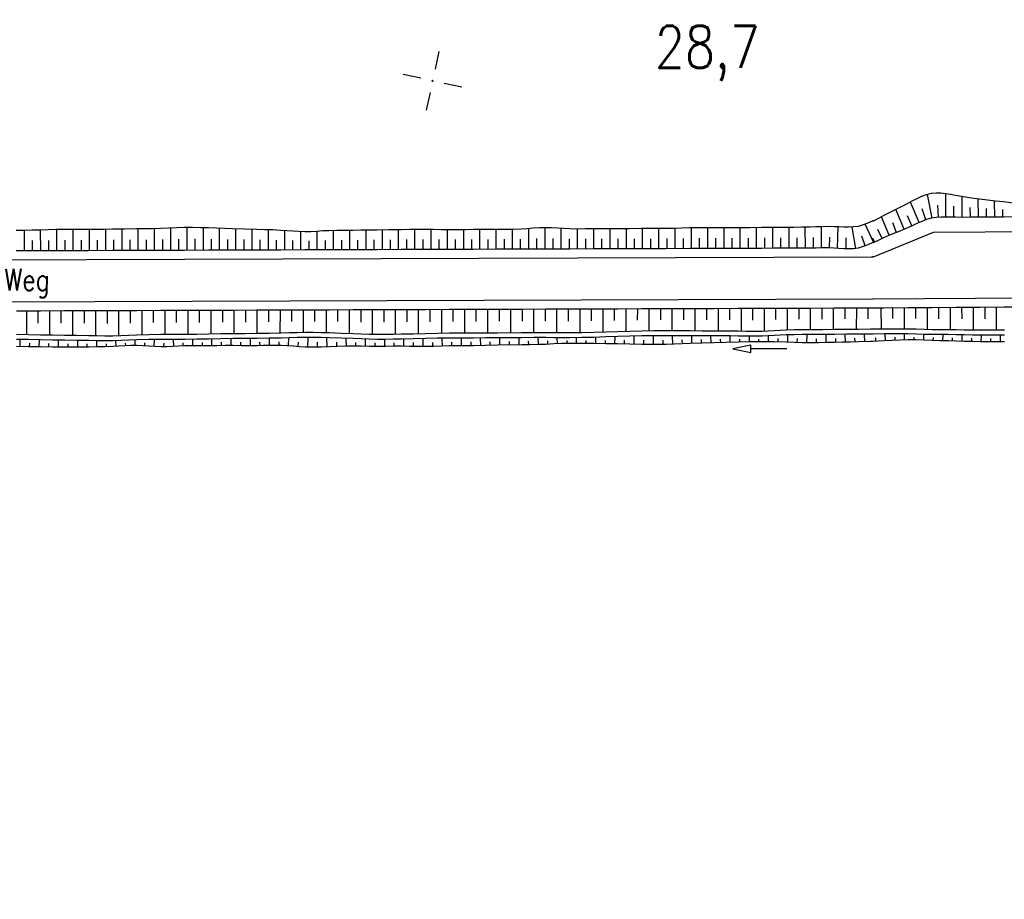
# Model space of a CAD drawing. Extents: x -134 to 1642, y -665 to 1050.
# Tile 25 of 88: x 614 to 695, y 66 to 139. Entities that reach past the tile are written whole.
import ezdxf

# ---------------------------------------------------------------- set-up
doc = ezdxf.new("R2010")
doc.units = 0
doc.header["$LTSCALE"] = 2
doc.header["$MEASUREMENT"] = 0
doc.linetypes.add('AUSGEZOGEN', pattern=[0])
doc.layers.get('0').update_dxf_attribs({"color": 8, "linetype": 'AUSGEZOGEN'})
for name, color, linetype in [('Bahnachse', 7, 'CONTINUOUS'), ('NETZ', 250, 'AUSGEZOGEN'), ('Rinne', 200, 'CONTINUOUS'), ('SCHRIFT', 8, 'AUSGEZOGEN'), ('Wegböschungen', 15, 'CONTINUOUS'), ('Wege', 15, 'CONTINUOUS')]:
    doc.layers.add(name, color=color, linetype=linetype)
doc.styles.add('ROMANS', font='romans.shx', dxfattribs={"width": 0.8})

# ---------------------------------------------------------------- blocks, each defined once
blk = doc.blocks.new('IKR')
at = {"color": 0}
for p, q in [((0, 1), (0, 2.5)), ((-2.5, 0), (-1, 0)), ((1, 0), (2.5, 0)), ((0, -2.5), (0, -1))]:
    blk.add_line(p, q, dxfattribs=at)
blk.add_circle((0, 0), 0.05, dxfattribs=at)
blk.add_point((0, 0), dxfattribs=at)

msp = doc.modelspace()

# ---------------------------------------------------------------- hatches: boundary and pattern name
at = {"layer": 'Rinne'}
h = msp.add_hatch(dxfattribs=at)
h.set_pattern_fill('ANSI31', color=256, scale=20, style=0)
edge = h.paths.add_edge_path()
edge.add_arc((275.368, -21751.935), 21947.712, 89.378358, 89.4555825, ccw=False)
edge.add_arc((441.164, -6471.327), 6666.204, 89.2382346, 89.378358, ccw=False)
edge.add_arc((-14330.566, -1117453.652), 1117746.729, 89.236362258, 89.238234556, ccw=False)
edge.add_arc((523.427, -3023.766), 3217.854, 89.201464, 89.236359, ccw=False)
edge.add_arc((555.116, -750.211), 944.078, 86.947295, 89.201464, ccw=False)
edge.add_arc((625.86, 576.328), 384.346, 266.94729, 270.48051)
edge.add_arc((580.862, 5941.795), 5750.002, 270.4805116, 270.6623839)
edge.add_arc((762.642, -9781.389), 9974.234, 90.5242944, 90.662384, ccw=False)
edge.add_arc((2442.173, -193318.226), 193518.754, 90.51436533, 90.52429443, ccw=False)
edge.add_arc((253.376, 50487.94), 50297.236, 270.5143659, 270.5338415)
edge.add_arc((717.25, 703), 510.135, 270.53384, 270.62712)
edge.add_arc((-30540.738, 2856402.629), 2856380.831, 270.627124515, 270.628371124)
edge.add_arc((769.636, 1592.381), 1398.889, 270.628371, 270.993107)
edge.add_arc((599.067, 11432.088), 11240.074, 270.9931067, 271.1217788)
edge.add_arc((275.388, -21749.981), 21944.958, 89.378358, 89.4555885, ccw=False)
edge.add_arc((441.152, -6472.293), 6666.37, 89.2382342, 89.378358, ccw=False)
edge.add_arc((-14329.56, -1117377.592), 1117669.861, 89.236362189, 89.238234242, ccw=False)
edge.add_arc((523.399, -3025.408), 3218.696, 89.201476, 89.236361, ccw=False)
edge.add_arc((555.097, -751.146), 944.214, 86.947292, 89.201476, ccw=False)
edge.add_arc((625.852, 575.592), 384.41, 266.94729, 270.48049)
edge.add_arc((580.849, 5941.868), 5750.874, 270.4804911, 270.6623925)
edge.add_arc((762.68, -9785.498), 9977.542, 90.5242933, 90.6623925, ccw=False)
edge.add_arc((2442.714, -193377.718), 193577.449, 90.51436665, 90.5242933, ccw=False)
edge.add_arc((253.389, 50486.674), 50296.77, 270.514367, 270.533841)
edge.add_arc((717.258, 702.216), 510.151, 270.53384, 270.62712)
edge.add_arc((-30543.476, 2856652.631), 2856631.648, 270.627124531, 270.628371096)
edge.add_arc((769.646, 1591.701), 1399.009, 270.628371, 270.993107)
edge.add_arc((599.068, 11431.925), 11240.712, 270.9931067, 271.1217807)
h = msp.add_hatch(dxfattribs=at)
h.set_pattern_fill('ANSI31', color=256, scale=20, style=0)
edge = h.paths.add_edge_path()
edge.add_arc((639.264, -229.862), 468.994, 97.56045, 98.5249, ccw=False)
edge.add_arc((578.784, 225.815), 9.321, 90.71516, 97.56045, ccw=False)
edge.add_arc((667.449, -6877.287), 7112.976, 90.4538576, 90.7151605, ccw=False)
edge.add_arc((644.044, -3922.606), 4158.203, 90.112101, 90.453858, ccw=False)
edge.add_arc((2970.466, -1192978.703), 1193216.576, 90.108965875, 90.112100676, ccw=False)
edge.add_arc((709.221, -3986.094), 4221.816, 90.056265, 90.108966, ccw=False)
edge.add_line((705.075, 235.72), (793.275, 235.805))
edge.add_arc((682.615, 115104.427), 114868.675, 270.05519655, 270.08324691)
edge.add_arc((860.113, -7060.435), 7296.316, 89.9719489, 90.083247, ccw=False)
edge.add_arc((863.682, 229.302), 6.577, 80.49913, 89.97195, ccw=False)
edge.add_arc((850.919, 153.041), 83.9, 77.8496, 80.49913, ccw=False)
edge.add_arc((867.522, 230.16), 5.014, 71.90569, 77.8496, ccw=False)
edge.add_arc((858.933, 203.871), 32.67, 69.57811, 71.90569, ccw=False)
edge.add_arc((639.264, -229.557), 469.492, 97.56045, 98.52874, ccw=False)
edge.add_arc((578.729, 226.534), 9.402, 90.71401, 97.56045, ccw=False)
edge.add_arc((667.895, -6928.254), 7164.745, 90.4538576, 90.714007, ccw=False)
edge.add_arc((644.026, -3915.105), 4151.502, 90.112098, 90.453858, ccw=False)
edge.add_arc((2972.638, -1194119.305), 1194357.98, 90.10896588, 90.112097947, ccw=False)
edge.add_arc((709.216, -3982.003), 4218.525, 90.056265, 90.108966, ccw=False)
edge.add_line((705.074, 236.52), (793.274, 236.605))
edge.add_arc((681.707, 116046.703), 115810.152, 270.05519674, 270.08297763)
edge.add_arc((860.34, -7298.993), 7535.674, 89.97407, 90.0829777, ccw=False)
edge.add_arc((863.748, 229.962), 6.718, 80.49913, 89.97407, ccw=False)
edge.add_arc((850.571, 151.231), 86.544, 77.86199, 80.49913, ccw=False)
edge.add_arc((867.68, 230.779), 5.177, 71.90569, 77.86199, ccw=False)
edge.add_arc((858.871, 203.818), 33.541, 69.5666, 71.90569, ccw=False)

# ---------------------------------------------------------------- linework, layer by layer
at = {"layer": 'Wegböschungen', "linetype": 'Continuous'}
for p, q in [((690.548, 122.504), (690.537, 124.434)), ((688.316, 122.051), (687.596, 123.756)), ((689.393, 122.422), (689.006, 124.388)), ((691.89, 122.476), (691.896, 124.2)), ((693.257, 122.494), (693.235, 124.001)), ((694.605, 122.506), (694.595, 123.839)), ((687.088, 121.489), (686.391, 123.133)), ((688.866, 122.274), (688.566, 123.189)), ((689.944, 122.492), (689.865, 123.493)), ((691.206, 122.486), (691.218, 123.401)), ((692.579, 122.482), (692.569, 123.289)), ((693.931, 122.502), (693.923, 123.21)), ((695.281, 122.509), (695.277, 123.137)), ((685.827, 120.993), (685.184, 122.514)), ((686.444, 121.235), (686.121, 122.035)), ((687.721, 121.771), (687.351, 122.601)), ((613.932, 119.691), (613.932, 121.395)), ((615.285, 119.695), (615.284, 121.42)), ((616.638, 119.7), (616.637, 121.461)), ((617.991, 119.705), (617.99, 121.471)), ((619.343, 119.709), (619.342, 121.46)), ((620.696, 119.714), (620.695, 121.478)), ((622.049, 119.719), (622.048, 121.504)), ((623.401, 119.724), (623.4, 121.521)), ((624.754, 119.728), (624.753, 121.536)), ((626.107, 119.733), (626.106, 121.588)), ((627.46, 119.738), (627.458, 121.633)), ((628.812, 119.742), (628.811, 121.616)), ((630.165, 119.747), (630.164, 121.574)), ((631.518, 119.752), (631.517, 121.53)), ((632.87, 119.756), (632.869, 121.487)), ((634.223, 119.761), (634.222, 121.446)), ((635.576, 119.766), (635.575, 121.373)), ((636.928, 119.77), (636.928, 121.285)), ((638.281, 119.775), (638.28, 121.317)), ((639.634, 119.78), (639.633, 121.388)), ((640.987, 119.784), (640.986, 121.4)), ((642.339, 119.789), (642.338, 121.412)), ((643.692, 119.794), (643.691, 121.433)), ((645.045, 119.799), (645.044, 121.45)), ((646.397, 119.803), (646.397, 121.468)), ((647.75, 119.808), (647.749, 121.467)), ((649.103, 119.813), (649.102, 121.45)), ((650.456, 119.817), (650.455, 121.456)), ((651.808, 119.822), (651.807, 121.474)), ((653.161, 119.827), (653.16, 121.484)), ((654.514, 119.831), (654.513, 121.481)), ((655.866, 119.836), (655.865, 121.541)), ((657.219, 119.841), (657.218, 121.614)), ((658.572, 119.846), (658.571, 121.556)), ((659.924, 119.85), (659.924, 121.507)), ((661.277, 119.855), (661.276, 121.527)), ((662.63, 119.86), (662.629, 121.534)), ((663.983, 119.864), (663.982, 121.538)), ((665.335, 119.869), (665.334, 121.543)), ((666.688, 119.874), (666.687, 121.542)), ((668.041, 119.878), (668.04, 121.571)), ((669.393, 119.883), (669.392, 121.606)), ((670.746, 119.888), (670.745, 121.603)), ((672.099, 119.892), (672.098, 121.6)), ((673.451, 119.897), (673.451, 121.612)), ((674.804, 119.902), (674.803, 121.623)), ((676.157, 119.908), (676.156, 121.633)), ((677.51, 119.91), (677.509, 121.645)), ((678.87, 119.912), (678.853, 121.663)), ((680.217, 119.937), (680.211, 121.703)), ((681.528, 119.908), (681.602, 121.689)), ((683.052, 119.898), (682.764, 121.674)), ((684.522, 120.425), (683.839, 121.91)), ((685.237, 120.73), (684.899, 121.458)), ((614.609, 119.693), (614.608, 120.549)), ((615.961, 119.698), (615.961, 120.569)), ((617.314, 119.702), (617.314, 120.587)), ((618.667, 119.707), (618.666, 120.585)), ((620.02, 119.712), (620.019, 120.589)), ((621.372, 119.716), (621.372, 120.604)), ((622.725, 119.721), (622.725, 120.618)), ((624.078, 119.726), (624.077, 120.626)), ((625.43, 119.731), (625.43, 120.644)), ((626.783, 119.735), (626.783, 120.676)), ((628.136, 119.74), (628.135, 120.685)), ((629.489, 119.745), (629.488, 120.67)), ((630.841, 119.749), (630.841, 120.651)), ((632.194, 119.754), (632.193, 120.631)), ((633.547, 119.759), (633.546, 120.613)), ((634.899, 119.763), (634.899, 120.59)), ((636.252, 119.768), (636.252, 120.545)), ((637.605, 119.773), (637.604, 120.528)), ((638.957, 119.777), (638.957, 120.568)), ((640.31, 119.782), (640.31, 120.59)), ((641.663, 119.787), (641.662, 120.595)), ((643.016, 119.792), (643.015, 120.607)), ((644.368, 119.796), (644.368, 120.619)), ((645.721, 119.801), (645.721, 120.63)), ((647.074, 119.806), (647.073, 120.638)), ((648.426, 119.81), (648.426, 120.634)), ((649.779, 119.815), (649.779, 120.632)), ((651.132, 119.82), (651.131, 120.642)), ((652.485, 119.824), (652.484, 120.653)), ((653.837, 119.829), (653.837, 120.655)), ((655.19, 119.834), (655.19, 120.666)), ((656.543, 119.838), (656.542, 120.714)), ((657.895, 119.843), (657.895, 120.72)), ((659.248, 119.848), (659.248, 120.683)), ((660.601, 119.853), (660.6, 120.684)), ((661.953, 119.857), (661.953, 120.695)), ((663.306, 119.862), (663.306, 120.698)), ((664.659, 119.867), (664.658, 120.704)), ((666.012, 119.871), (666.011, 120.706)), ((667.364, 119.876), (667.364, 120.714)), ((668.717, 119.881), (668.717, 120.737)), ((670.07, 119.885), (670.069, 120.747)), ((671.422, 119.89), (671.422, 120.745)), ((672.775, 119.895), (672.775, 120.75)), ((674.128, 119.899), (674.127, 120.758)), ((675.481, 119.904), (675.48, 120.766)), ((676.833, 119.91), (676.833, 120.774)), ((678.189, 119.909), (678.185, 120.781)), ((679.552, 119.923), (679.538, 120.803)), ((680.869, 119.936), (680.89, 120.823)), ((682.252, 119.867), (682.241, 120.765)), ((683.831, 120.108), (683.552, 120.925)), ((684.633, 120.425), (684.48, 120.753)), ((688.137, 115.781), (688.123, 115.781)), ((615.267, 114.695), (613.267, 114.688)), ((614.099, 114.691), (614.098, 112.724)), ((615.058, 114.695), (615.057, 113.699)), ((617.267, 114.702), (615.267, 114.695)), ((616.016, 114.698), (616.015, 112.685)), ((616.974, 114.701), (616.974, 113.685)), ((619.267, 114.709), (617.267, 114.702)), ((617.933, 114.705), (617.932, 112.658)), ((618.891, 114.708), (618.891, 113.677)), ((621.267, 114.716), (619.267, 114.709)), ((619.849, 114.711), (619.848, 112.628)), ((620.808, 114.714), (620.807, 113.666)), ((623.267, 114.723), (621.267, 114.716)), ((621.766, 114.718), (621.765, 112.635)), ((622.724, 114.721), (622.724, 113.7)), ((625.267, 114.73), (623.267, 114.723)), ((623.683, 114.724), (623.682, 112.717)), ((624.641, 114.728), (624.641, 113.731)), ((627.267, 114.737), (625.267, 114.73)), ((625.6, 114.731), (625.599, 112.737)), ((626.558, 114.734), (626.557, 113.734)), ((629.267, 114.744), (627.267, 114.737)), ((627.516, 114.738), (627.515, 112.737)), ((628.475, 114.741), (628.474, 113.747)), ((631.267, 114.751), (629.267, 114.744)), ((629.433, 114.744), (629.432, 112.774)), ((630.391, 114.748), (630.391, 113.77)), ((633.267, 114.758), (631.267, 114.751)), ((631.35, 114.751), (631.349, 112.806)), ((632.308, 114.754), (632.307, 113.783)), ((633.266, 114.758), (633.265, 112.818)), ((635.267, 114.765), (633.267, 114.758)), ((634.225, 114.761), (634.224, 113.796)), ((635.183, 114.764), (635.182, 112.852)), ((637.267, 114.772), (635.267, 114.765)), ((636.141, 114.768), (636.141, 113.825)), ((637.1, 114.771), (637.099, 112.906)), ((639.267, 114.779), (637.267, 114.772)), ((638.058, 114.774), (638.057, 113.839)), ((639.016, 114.778), (639.015, 112.881)), ((641.267, 114.785), (639.267, 114.779)), ((639.975, 114.781), (639.974, 113.816)), ((640.933, 114.784), (640.932, 112.816)), ((643.267, 114.792), (641.267, 114.785)), ((641.891, 114.788), (641.891, 113.782)), ((642.85, 114.791), (642.849, 112.742)), ((645.267, 114.799), (643.267, 114.792)), ((643.808, 114.794), (643.807, 113.764)), ((644.766, 114.798), (644.765, 112.752)), ((647.267, 114.806), (645.267, 114.799)), ((645.725, 114.801), (645.724, 113.788)), ((646.683, 114.804), (646.682, 112.795)), ((649.267, 114.813), (647.267, 114.806)), ((647.641, 114.808), (647.641, 113.811)), ((648.6, 114.811), (648.599, 112.835)), ((651.267, 114.82), (649.267, 114.813)), ((649.558, 114.814), (649.558, 113.832)), ((650.516, 114.818), (650.515, 112.853)), ((653.267, 114.827), (651.267, 114.82)), ((651.475, 114.821), (651.474, 113.837)), ((652.433, 114.824), (652.432, 112.858)), ((655.267, 114.834), (653.267, 114.827)), ((653.391, 114.827), (653.391, 113.846)), ((654.35, 114.831), (654.349, 112.871)), ((657.267, 114.841), (655.267, 114.834)), ((655.308, 114.834), (655.308, 113.856)), ((656.266, 114.837), (656.265, 112.886)), ((657.225, 114.841), (657.224, 113.864)), ((659.267, 114.848), (657.267, 114.841)), ((658.183, 114.844), (658.182, 112.88)), ((659.142, 114.847), (659.141, 113.861)), ((661.267, 114.855), (659.267, 114.848)), ((660.1, 114.851), (660.099, 112.882)), ((661.058, 114.854), (661.058, 113.879)), ((663.267, 114.862), (661.267, 114.855)), ((662.017, 114.857), (662.016, 112.931)), ((662.975, 114.861), (662.974, 113.911)), ((665.267, 114.869), (663.267, 114.862)), ((663.933, 114.864), (663.932, 112.992)), ((664.892, 114.867), (664.891, 113.943)), ((667.267, 114.876), (665.267, 114.869)), ((665.85, 114.871), (665.849, 113.035)), ((666.808, 114.874), (666.808, 113.958)), ((669.267, 114.883), (667.267, 114.876)), ((667.767, 114.877), (667.766, 113.043)), ((668.725, 114.881), (668.724, 113.961)), ((671.267, 114.89), (669.267, 114.883)), ((669.683, 114.884), (669.682, 113.037)), ((670.642, 114.887), (670.641, 113.959)), ((673.267, 114.896), (671.267, 114.89)), ((671.6, 114.891), (671.599, 113.028)), ((672.558, 114.894), (672.558, 113.959)), ((675.267, 114.903), (673.267, 114.896)), ((673.517, 114.897), (673.516, 113.013)), ((674.475, 114.901), (674.474, 113.949)), ((677.267, 114.91), (675.267, 114.903)), ((675.433, 114.904), (675.432, 113.008)), ((676.392, 114.907), (676.391, 113.983)), ((679.267, 114.917), (677.267, 114.91)), ((677.35, 114.911), (677.349, 113.112)), ((678.308, 114.914), (678.308, 114.024)), ((679.267, 114.917), (679.266, 113.138)), ((681.267, 114.924), (679.267, 114.917)), ((680.225, 114.921), (680.225, 114.033)), ((681.183, 114.924), (681.182, 113.153)), ((683.267, 114.931), (681.267, 114.924)), ((682.142, 114.927), (682.141, 114.044)), ((683.1, 114.931), (683.099, 113.169)), ((684.487, 114.935), (683.267, 114.931)), ((684.058, 114.934), (684.058, 114.055)), ((685.397, 114.94), (684.486, 114.934)), ((685.146, 114.938), (685.152, 113.186)), ((687.397, 114.954), (685.397, 114.94)), ((686.105, 114.945), (686.107, 114.069)), ((687.063, 114.952), (687.068, 113.192)), ((689.397, 114.968), (687.397, 114.954)), ((688.021, 114.958), (688.024, 114.068)), ((688.98, 114.965), (688.985, 113.155)), ((691.397, 114.982), (689.397, 114.968)), ((689.938, 114.972), (689.941, 114.057)), ((690.896, 114.978), (690.902, 113.136)), ((693.397, 114.996), (691.397, 114.982)), ((691.855, 114.985), (691.858, 114.054)), ((692.813, 114.992), (692.819, 113.103)), ((695.397, 115.01), (693.397, 114.996)), ((693.771, 114.998), (693.774, 114.045)), ((694.73, 115.005), (694.735, 113.097)), ((697.397, 115.024), (695.397, 115.01)), ((663.274, 112.971), (662.274, 112.939)), ((664.274, 113.002), (663.274, 112.971)), ((665.274, 113.027), (664.274, 113.002)), ((666.274, 113.039), (665.274, 113.027)), ((667.274, 113.043), (666.274, 113.039)), ((668.274, 113.043), (667.274, 113.043)), ((669.274, 113.04), (668.274, 113.043)), ((670.274, 113.034), (669.274, 113.04)), ((671.274, 113.029), (670.274, 113.034)), ((671.94, 113.027), (671.274, 113.029)), ((672.607, 113.024), (671.94, 113.027)), ((673.274, 113.017), (672.607, 113.024)), ((673.941, 113.005), (673.274, 113.017)), ((674.607, 112.996), (673.941, 113.005)), ((675.274, 113.002), (674.607, 112.996)), ((675.774, 113.023), (675.274, 113.002)), ((676.274, 113.052), (675.774, 113.023)), ((676.773, 113.083), (676.274, 113.052)), ((677.273, 113.109), (676.773, 113.083)), ((677.94, 113.129), (677.273, 113.109)), ((678.606, 113.136), (677.94, 113.129)), ((679.273, 113.138), (678.606, 113.136)), ((680.273, 113.145), (679.273, 113.138)), ((681.273, 113.154), (680.273, 113.145)), ((682.273, 113.162), (681.273, 113.154)), ((683.273, 113.17), (682.273, 113.162)), ((684.273, 113.179), (683.273, 113.17)), ((684.489, 113.18), (684.273, 113.179)), ((685.409, 113.188), (684.409, 113.177)), ((686.409, 113.194), (685.409, 113.188)), ((687.409, 113.189), (686.409, 113.194)), ((688.076, 113.176), (687.409, 113.189)), ((688.743, 113.16), (688.076, 113.176)), ((689.409, 113.147), (688.743, 113.16)), ((690.076, 113.141), (689.409, 113.147)), ((690.743, 113.137), (690.076, 113.141)), ((691.41, 113.131), (690.743, 113.137)), ((692.076, 113.119), (691.41, 113.131)), ((692.743, 113.104), (692.076, 113.119)), ((693.41, 113.094), (692.743, 113.104)), ((694.076, 113.093), (693.41, 113.094)), ((694.743, 113.098), (694.076, 113.093)), ((695.41, 113.104), (694.743, 113.098)), ((614.274, 112.72), (613.274, 112.744)), ((614.276, 112.32), (613.276, 112.344)), ((613.57, 111.74), (613.58, 112.336)), ((615.274, 112.699), (614.274, 112.72)), ((615.276, 112.299), (614.276, 112.32)), ((615.167, 111.717), (615.174, 112.301)), ((616.274, 112.681), (615.274, 112.699)), ((616.276, 112.281), (615.276, 112.299)), ((617.275, 112.665), (616.274, 112.681)), ((617.276, 112.265), (616.276, 112.281)), ((616.764, 111.696), (616.768, 112.273)), ((618.275, 112.654), (617.275, 112.665)), ((618.276, 112.254), (617.276, 112.265)), ((619.275, 112.639), (618.275, 112.654)), ((619.276, 112.239), (618.276, 112.254)), ((618.363, 111.695), (618.361, 112.253)), ((619.941, 112.627), (619.275, 112.639)), ((619.943, 112.227), (619.276, 112.239)), ((620.608, 112.618), (619.941, 112.627)), ((620.61, 112.218), (619.943, 112.227)), ((619.962, 111.713), (619.953, 112.226)), ((621.275, 112.621), (620.608, 112.618)), ((621.276, 112.221), (620.61, 112.218)), ((621.941, 112.642), (621.275, 112.621)), ((621.943, 112.242), (621.276, 112.221)), ((621.562, 111.765), (621.543, 112.228)), ((622.608, 112.674), (621.941, 112.642)), ((622.609, 112.274), (621.943, 112.242)), ((623.274, 112.704), (622.608, 112.674)), ((623.276, 112.304), (622.609, 112.274)), ((623.145, 111.822), (623.148, 112.298)), ((624.274, 112.73), (623.274, 112.704)), ((624.276, 112.33), (623.276, 112.304)), ((625.274, 112.737), (624.274, 112.73)), ((625.276, 112.337), (624.276, 112.33)), ((624.733, 111.748), (624.751, 112.335)), ((625.941, 112.736), (625.274, 112.737)), ((625.942, 112.336), (625.276, 112.337)), ((626.608, 112.734), (625.941, 112.736)), ((626.609, 112.334), (625.942, 112.336)), ((626.344, 111.753), (626.329, 112.334)), ((627.274, 112.735), (626.608, 112.734)), ((627.276, 112.335), (626.609, 112.334)), ((628.274, 112.749), (627.274, 112.735)), ((628.276, 112.349), (627.276, 112.335)), ((627.937, 111.808), (627.927, 112.343)), ((629.274, 112.77), (628.274, 112.749)), ((629.276, 112.37), (628.276, 112.349)), ((630.274, 112.791), (629.274, 112.77)), ((630.276, 112.391), (629.276, 112.37)), ((629.528, 111.809), (629.527, 112.376)), ((631.274, 112.805), (630.274, 112.791)), ((631.276, 112.405), (630.276, 112.391)), ((631.122, 111.821), (631.125, 112.404)), ((632.274, 112.812), (631.274, 112.805)), ((632.275, 112.412), (631.276, 112.405)), ((633.274, 112.818), (632.274, 112.812)), ((633.275, 112.418), (632.275, 112.412)), ((632.72, 111.812), (632.719, 112.414)), ((634.274, 112.831), (633.274, 112.818)), ((634.276, 112.431), (633.275, 112.418)), ((635.274, 112.855), (634.274, 112.831)), ((635.275, 112.455), (634.276, 112.431)), ((634.315, 111.834), (634.314, 112.432)), ((635.941, 112.876), (635.274, 112.855)), ((635.942, 112.476), (635.275, 112.455)), ((635.89, 111.794), (635.929, 112.476)), ((636.607, 112.896), (635.941, 112.876)), ((636.609, 112.496), (635.942, 112.476)), ((637.274, 112.908), (636.607, 112.896)), ((637.275, 112.508), (636.609, 112.496)), ((637.941, 112.906), (637.274, 112.908)), ((637.942, 112.506), (637.275, 112.508)), ((637.496, 111.695), (637.515, 112.509)), ((638.607, 112.892), (637.941, 112.906)), ((638.609, 112.492), (637.942, 112.506)), ((639.274, 112.873), (638.607, 112.892)), ((639.275, 112.473), (638.609, 112.492)), ((639.115, 111.724), (639.086, 112.479)), ((640.274, 112.84), (639.274, 112.873)), ((640.276, 112.44), (639.275, 112.473)), ((641.274, 112.802), (640.274, 112.84)), ((641.276, 112.402), (640.276, 112.44)), ((640.705, 111.778), (640.691, 112.425)), ((641.941, 112.774), (641.274, 112.802)), ((641.942, 112.374), (641.276, 112.402)), ((642.608, 112.749), (641.941, 112.774)), ((642.609, 112.349), (641.942, 112.374)), ((642.29, 111.768), (642.297, 112.36)), ((643.274, 112.734), (642.608, 112.749)), ((643.276, 112.334), (642.609, 112.349)), ((643.941, 112.736), (643.274, 112.734)), ((643.942, 112.336), (643.276, 112.334)), ((643.89, 111.756), (643.888, 112.335)), ((644.608, 112.749), (643.941, 112.736)), ((644.609, 112.349), (643.942, 112.336)), ((645.274, 112.765), (644.608, 112.749)), ((645.276, 112.365), (644.609, 112.349)), ((646.274, 112.787), (645.274, 112.765)), ((646.276, 112.387), (645.276, 112.365)), ((645.483, 111.77), (645.486, 112.37)), ((647.274, 112.807), (646.274, 112.787)), ((647.276, 112.407), (646.276, 112.387)), ((647.08, 111.744), (647.081, 112.403)), ((648.274, 112.829), (647.274, 112.807)), ((648.276, 112.429), (647.276, 112.407)), ((649.274, 112.846), (648.274, 112.829)), ((649.275, 112.446), (648.276, 112.429)), ((648.684, 111.774), (648.667, 112.437)), ((650.274, 112.852), (649.274, 112.846)), ((650.275, 112.452), (649.275, 112.446)), ((650.276, 111.808), (650.266, 112.452)), ((651.274, 112.854), (650.274, 112.852)), ((651.275, 112.454), (650.275, 112.452)), ((652.274, 112.857), (651.274, 112.854)), ((652.275, 112.457), (651.275, 112.454)), ((651.87, 111.826), (651.864, 112.455)), ((653.274, 112.863), (652.274, 112.857)), ((653.275, 112.463), (652.275, 112.457)), ((655.274, 112.878), (653.274, 112.863)), ((655.275, 112.478), (653.275, 112.463)), ((653.466, 111.85), (653.46, 112.464)), ((654.264, 111.863), (654.261, 112.167)), ((655.063, 111.877), (655.054, 112.476)), ((656.274, 112.886), (655.274, 112.878)), ((656.275, 112.486), (655.275, 112.478)), ((655.862, 111.891), (655.856, 112.187)), ((657.274, 112.888), (656.274, 112.886)), ((657.275, 112.488), (656.275, 112.486)), ((656.664, 111.909), (656.645, 112.488)), ((657.941, 112.882), (657.274, 112.888)), ((657.942, 112.482), (657.275, 112.488)), ((657.462, 111.937), (657.452, 112.212)), ((658.607, 112.876), (657.941, 112.882)), ((658.609, 112.476), (657.942, 112.482)), ((658.26, 111.973), (658.24, 112.479)), ((659.274, 112.874), (658.607, 112.876)), ((659.275, 112.474), (658.609, 112.476)), ((659.053, 112.002), (659.048, 112.238)), ((660.274, 112.885), (659.274, 112.874)), ((660.275, 112.485), (659.275, 112.474)), ((659.846, 112.012), (659.845, 112.478)), ((661.274, 112.909), (660.274, 112.885)), ((661.275, 112.509), (660.275, 112.485)), ((660.641, 112.004), (660.643, 112.248)), ((662.274, 112.939), (661.274, 112.909)), ((662.275, 112.539), (661.275, 112.509)), ((661.439, 111.99), (661.444, 112.514)), ((662.237, 111.977), (662.239, 112.257)), ((663.275, 112.571), (662.275, 112.539)), ((663.033, 111.964), (663.042, 112.563)), ((664.275, 112.602), (663.275, 112.571)), ((663.829, 111.949), (663.835, 112.269)), ((665.275, 112.627), (664.275, 112.602)), ((664.627, 111.934), (664.641, 112.612)), ((666.275, 112.639), (665.275, 112.627)), ((665.426, 111.92), (665.432, 112.275)), ((666.23, 111.913), (666.23, 112.639)), ((667.275, 112.643), (666.275, 112.639)), ((667.033, 111.916), (667.027, 112.279)), ((668.275, 112.643), (667.275, 112.643)), ((667.837, 111.934), (667.814, 112.643)), ((669.275, 112.64), (668.275, 112.643)), ((668.636, 111.963), (668.623, 112.302)), ((670.275, 112.634), (669.275, 112.64)), ((669.433, 111.992), (669.409, 112.639)), ((670.229, 112.017), (670.219, 112.325)), ((671.275, 112.629), (670.275, 112.634)), ((671.027, 112.039), (671.008, 112.63)), ((671.942, 112.627), (671.275, 112.629)), ((671.824, 112.063), (671.815, 112.345)), ((672.608, 112.624), (671.942, 112.627)), ((672.622, 112.087), (672.605, 112.624)), ((673.275, 112.617), (672.608, 112.624)), ((673.942, 112.605), (673.275, 112.617)), ((673.418, 112.109), (673.411, 112.362)), ((674.609, 112.596), (673.942, 112.605)), ((674.213, 112.127), (674.206, 112.6)), ((675.275, 112.602), (674.609, 112.596)), ((675.009, 112.139), (675.007, 112.368)), ((675.775, 112.623), (675.275, 112.602)), ((676.275, 112.652), (675.775, 112.623)), ((675.804, 112.143), (675.806, 112.625)), ((676.775, 112.683), (676.275, 112.652)), ((676.599, 112.136), (676.603, 112.404)), ((677.275, 112.709), (676.775, 112.683)), ((677.941, 112.729), (677.275, 112.709)), ((677.391, 112.114), (677.41, 112.715)), ((678.608, 112.736), (677.941, 112.729)), ((678.188, 112.08), (678.199, 112.407)), ((679.275, 112.738), (678.608, 112.736)), ((678.991, 112.052), (679.002, 112.737)), ((680.275, 112.745), (679.275, 112.738)), ((679.798, 112.049), (679.794, 112.395)), ((681.275, 112.754), (680.275, 112.745)), ((680.601, 112.068), (680.583, 112.748)), ((682.275, 112.762), (681.275, 112.754)), ((681.399, 112.093), (681.39, 112.424)), ((682.194, 112.111), (682.181, 112.762)), ((683.275, 112.77), (682.275, 112.762)), ((682.992, 112.127), (682.985, 112.447)), ((684.275, 112.779), (683.275, 112.77)), ((684.277, 112.163), (683.277, 112.133)), ((683.793, 112.147), (683.773, 112.774)), ((684.489, 112.78), (684.275, 112.779)), ((684.49, 112.172), (684.277, 112.163)), ((685.412, 112.788), (684.412, 112.777)), ((685.416, 112.208), (684.416, 112.161)), ((684.733, 112.175), (684.719, 112.478)), ((686.412, 112.794), (685.412, 112.788)), ((686.082, 112.247), (685.416, 112.208)), ((685.532, 112.215), (685.502, 112.789)), ((686.749, 112.281), (686.082, 112.247)), ((686.325, 112.26), (686.315, 112.527)), ((687.412, 112.789), (686.412, 112.794)), ((687.415, 112.299), (686.749, 112.281)), ((687.117, 112.294), (687.108, 112.792)), ((688.079, 112.776), (687.412, 112.789)), ((688.082, 112.294), (687.415, 112.299)), ((687.907, 112.297), (687.91, 112.538)), ((688.745, 112.76), (688.079, 112.776)), ((688.749, 112.272), (688.082, 112.294)), ((688.7, 112.274), (688.715, 112.761)), ((689.412, 112.747), (688.745, 112.76)), ((689.416, 112.246), (688.749, 112.272)), ((690.079, 112.741), (689.412, 112.747)), ((690.082, 112.226), (689.416, 112.246)), ((689.498, 112.243), (689.505, 112.495)), ((690.746, 112.737), (690.079, 112.741)), ((690.749, 112.21), (690.082, 112.226)), ((690.297, 112.221), (690.309, 112.739)), ((691.412, 112.731), (690.746, 112.737)), ((691.416, 112.195), (690.749, 112.21)), ((691.096, 112.203), (691.101, 112.469)), ((692.079, 112.719), (691.412, 112.731)), ((692.083, 112.178), (691.416, 112.195)), ((691.893, 112.183), (691.903, 112.722)), ((692.746, 112.704), (692.079, 112.719)), ((692.75, 112.162), (692.083, 112.178)), ((692.691, 112.163), (692.696, 112.434)), ((693.413, 112.694), (692.746, 112.704)), ((693.416, 112.149), (692.75, 112.162)), ((694.079, 112.693), (693.413, 112.694)), ((693.491, 112.148), (693.497, 112.694)), ((694.746, 112.698), (694.079, 112.693)), ((694.292, 112.143), (694.292, 112.418)), ((695.413, 112.704), (694.746, 112.698)), ((695.092, 112.145), (695.087, 112.701)), ((614.278, 111.729), (613.278, 111.746)), ((615.278, 111.716), (614.278, 111.729)), ((614.369, 111.728), (614.373, 112.023)), ((616.278, 111.701), (615.278, 111.716)), ((615.965, 111.706), (615.968, 111.996)), ((617.278, 111.692), (616.278, 111.701)), ((618.278, 111.694), (617.278, 111.692)), ((617.564, 111.692), (617.564, 111.977)), ((619.278, 111.704), (618.278, 111.694)), ((619.163, 111.703), (619.16, 111.972)), ((619.945, 111.713), (619.278, 111.704)), ((620.611, 111.727), (619.945, 111.713)), ((621.278, 111.751), (620.611, 111.727)), ((620.764, 111.732), (620.756, 111.974)), ((621.778, 111.776), (621.278, 111.751)), ((622.278, 111.801), (621.778, 111.776)), ((622.778, 111.819), (622.278, 111.801)), ((622.356, 111.804), (622.35, 112.033)), ((623.278, 111.821), (622.778, 111.819)), ((623.778, 111.803), (623.278, 111.821)), ((624.278, 111.774), (623.778, 111.803)), ((623.934, 111.795), (623.944, 112.059)), ((624.778, 111.745), (624.278, 111.774)), ((625.278, 111.728), (624.778, 111.745)), ((625.778, 111.732), (625.278, 111.728)), ((625.538, 111.728), (625.539, 112.032)), ((626.278, 111.75), (625.778, 111.732)), ((626.778, 111.774), (626.278, 111.75)), ((627.278, 111.795), (626.778, 111.774)), ((627.143, 111.79), (627.134, 112.062)), ((627.944, 111.808), (627.278, 111.795)), ((628.611, 111.809), (627.944, 111.808)), ((629.278, 111.808), (628.611, 111.809)), ((628.732, 111.809), (628.73, 112.083)), ((629.944, 111.813), (629.278, 111.808)), ((630.611, 111.819), (629.944, 111.813)), ((630.326, 111.816), (630.326, 112.104)), ((631.278, 111.822), (630.611, 111.819)), ((631.944, 111.817), (631.278, 111.822)), ((631.92, 111.818), (631.921, 112.114)), ((632.611, 111.812), (631.944, 111.817)), ((633.278, 111.814), (632.611, 111.812)), ((633.778, 111.823), (633.278, 111.814)), ((633.521, 111.818), (633.517, 112.119)), ((634.278, 111.833), (633.778, 111.823)), ((634.778, 111.838), (634.278, 111.833)), ((635.278, 111.829), (634.778, 111.838)), ((635.104, 111.834), (635.112, 112.142)), ((635.778, 111.802), (635.278, 111.829)), ((636.278, 111.765), (635.778, 111.802)), ((636.778, 111.728), (636.278, 111.765)), ((636.687, 111.735), (636.708, 112.117)), ((637.278, 111.701), (636.778, 111.728)), ((637.944, 111.691), (637.278, 111.701)), ((638.611, 111.705), (637.944, 111.691)), ((638.31, 111.697), (638.303, 112.098)), ((639.278, 111.731), (638.611, 111.705)), ((639.945, 111.757), (639.278, 111.731)), ((639.912, 111.756), (639.899, 112.104)), ((640.611, 111.777), (639.945, 111.757)), ((641.278, 111.784), (640.611, 111.777)), ((641.944, 111.776), (641.278, 111.784)), ((641.496, 111.783), (641.496, 112.088)), ((642.611, 111.761), (641.944, 111.776)), ((643.278, 111.752), (642.611, 111.761)), ((643.089, 111.754), (643.091, 112.045)), ((643.945, 111.756), (643.278, 111.752)), ((644.611, 111.766), (643.945, 111.756)), ((645.278, 111.771), (644.611, 111.766)), ((644.688, 111.767), (644.687, 112.059)), ((645.945, 111.763), (645.278, 111.771)), ((646.611, 111.75), (645.945, 111.763)), ((646.279, 111.756), (646.282, 112.072)), ((647.278, 111.744), (646.611, 111.75)), ((647.945, 111.753), (647.278, 111.744)), ((647.883, 111.752), (647.878, 112.086)), ((648.611, 111.772), (647.945, 111.753)), ((649.278, 111.791), (648.611, 111.772)), ((649.944, 111.804), (649.278, 111.791)), ((649.48, 111.795), (649.473, 112.122)), ((650.611, 111.812), (649.944, 111.804)), ((651.278, 111.818), (650.611, 111.812)), ((651.072, 111.816), (651.069, 112.135)), ((652.278, 111.831), (651.278, 111.818)), ((653.278, 111.847), (652.278, 111.831)), ((652.668, 111.837), (652.665, 112.148)), ((655.277, 111.881), (653.278, 111.847)), ((655.944, 111.893), (655.277, 111.881)), ((656.611, 111.908), (655.944, 111.893)), ((657.277, 111.929), (656.611, 111.908)), ((657.944, 111.958), (657.277, 111.929)), ((658.61, 111.987), (657.944, 111.958)), ((659.277, 112.008), (658.61, 111.987)), ((659.944, 112.012), (659.277, 112.008)), ((660.61, 112.004), (659.944, 112.012)), ((661.277, 111.992), (660.61, 112.004)), ((662.277, 111.976), (661.277, 111.992)), ((663.277, 111.96), (662.277, 111.976)), ((664.277, 111.94), (663.277, 111.96)), ((665.277, 111.922), (664.277, 111.94)), ((665.944, 111.914), (665.277, 111.922)), ((666.611, 111.912), (665.944, 111.914)), ((667.277, 111.92), (666.611, 111.912)), ((667.944, 111.937), (667.277, 111.92)), ((668.611, 111.962), (667.944, 111.937)), ((669.277, 111.987), (668.611, 111.962)), ((670.277, 112.018), (669.277, 111.987)), ((671.277, 112.046), (670.277, 112.018)), ((672.277, 112.077), (671.277, 112.046)), ((673.277, 112.106), (672.277, 112.077)), ((674.277, 112.128), (673.277, 112.106)), ((675.277, 112.141), (674.277, 112.128)), ((676.277, 112.14), (675.277, 112.141)), ((677.277, 112.119), (676.277, 112.14)), ((677.944, 112.091), (677.277, 112.119)), ((678.61, 112.063), (677.944, 112.091)), ((679.277, 112.047), (678.61, 112.063)), ((679.944, 112.051), (679.277, 112.047)), ((680.61, 112.069), (679.944, 112.051)), ((681.277, 112.09), (680.61, 112.069)), ((681.944, 112.106), (681.277, 112.09)), ((682.61, 112.119), (681.944, 112.106)), ((683.277, 112.133), (682.61, 112.119)), ((694.416, 112.142), (693.416, 112.149)), ((695.416, 112.148), (694.416, 112.142))]:
    msp.add_line(p, q, dxfattribs=at)
for points in [[(696.337, 123.643), (695.336, 123.757), (694.667, 123.831), (693.999, 123.907), (693.334, 123.988), (692.669, 124.079), (692.003, 124.182), (691.332, 124.297), (690.929, 124.37), (690.524, 124.436), (690.121, 124.481), (689.723, 124.493), (689.331, 124.459), (688.918, 124.363), (688.514, 124.215), (688.117, 124.031), (687.725, 123.826), (687.336, 123.616), (686.837, 123.357), (686.339, 123.107), (685.841, 122.857), (685.344, 122.6), (684.955, 122.391), (684.564, 122.186), (684.479, 122.146)], [(684.48, 122.198), (684.459, 122.187), (684.062, 122.001), (683.658, 121.845), (683.244, 121.734), (682.853, 121.68), (682.456, 121.662), (682.053, 121.668), (681.648, 121.686), (681.244, 121.704), (680.741, 121.711), (680.241, 121.704), (679.742, 121.689), (679.244, 121.673), (678.578, 121.658), (677.911, 121.649), (677.244, 121.642), (676.244, 121.634), (675.244, 121.626), (674.244, 121.618), (673.244, 121.61), (672.244, 121.601), (671.244, 121.599), (670.577, 121.604), (669.91, 121.608), (669.244, 121.605), (668.577, 121.589), (667.911, 121.567), (667.244, 121.549), (666.577, 121.542), (665.911, 121.542), (665.244, 121.543), (664.244, 121.539), (663.244, 121.535), (662.577, 121.534), (661.911, 121.533), (661.244, 121.527), (660.577, 121.515), (659.911, 121.507), (659.244, 121.518), (658.744, 121.544), (658.244, 121.577), (657.744, 121.604), (657.244, 121.615), (656.744, 121.6), (656.244, 121.569), (655.744, 121.532), (655.244, 121.501), (654.578, 121.481), (653.911, 121.48), (653.244, 121.484), (652.244, 121.48), (651.244, 121.466), (650.578, 121.457), (649.911, 121.45), (649.244, 121.449), (648.578, 121.456), (647.911, 121.465), (647.244, 121.471), (646.578, 121.469), (645.911, 121.462), (645.244, 121.452), (644.244, 121.44), (643.244, 121.426), (642.578, 121.416), (641.911, 121.406), (641.244, 121.401), (640.578, 121.399), (639.911, 121.394), (639.244, 121.374), (638.744, 121.347), (638.244, 121.315), (637.744, 121.289), (637.245, 121.279), (636.745, 121.292), (636.245, 121.322), (635.745, 121.36), (635.244, 121.396), (634.578, 121.432), (633.911, 121.457), (633.244, 121.476), (632.244, 121.507), (631.244, 121.539), (629.244, 121.603), (628.577, 121.622), (627.91, 121.634), (627.243, 121.631), (626.577, 121.609), (625.91, 121.578), (625.244, 121.55), (624.577, 121.533), (623.911, 121.525), (623.244, 121.52), (622.244, 121.508), (621.244, 121.489), (620.577, 121.475), (619.911, 121.464), (619.244, 121.459), (618.577, 121.464), (617.911, 121.472), (617.244, 121.472), (616.577, 121.46), (615.911, 121.439), (615.244, 121.419), (614.578, 121.404), (613.911, 121.395), (613.244, 121.387)], [(696.345, 122.516), (695.344, 122.509), (694.677, 122.507), (694.01, 122.503), (693.344, 122.496), (692.68, 122.484), (692.014, 122.476), (691.345, 122.482), (690.94, 122.494), (690.535, 122.504), (690.132, 122.502), (689.735, 122.475), (689.345, 122.413), (688.935, 122.299), (688.534, 122.146), (688.139, 121.969), (687.745, 121.782), (687.351, 121.6), (686.852, 121.393), (686.352, 121.2), (685.851, 121.003), (685.356, 120.788), (684.961, 120.593), (684.568, 120.392), (684.481, 120.35)], [(684.522, 120.426), (684.458, 120.393), (684.062, 120.205), (683.661, 120.045), (683.25, 119.931), (682.861, 119.877), (682.463, 119.863), (682.061, 119.875), (681.655, 119.9), (681.25, 119.924), (680.746, 119.938), (680.246, 119.937), (679.748, 119.928), (679.25, 119.917), (678.584, 119.91), (677.917, 119.909), (677.25, 119.91), (676.25, 119.908), (675.25, 119.903), (674.25, 119.9), (673.25, 119.896), (671.25, 119.889), (669.25, 119.883), (667.25, 119.876), (665.25, 119.869), (663.25, 119.862), (661.25, 119.855), (659.25, 119.848), (657.25, 119.841), (655.25, 119.834), (653.25, 119.827), (651.25, 119.82), (649.25, 119.813), (647.25, 119.806), (645.25, 119.799), (643.25, 119.792), (641.25, 119.785), (639.25, 119.778), (637.25, 119.772), (635.25, 119.765), (633.25, 119.758), (631.25, 119.751), (629.25, 119.744), (627.25, 119.737), (625.25, 119.73), (623.25, 119.723), (621.25, 119.716), (619.25, 119.709), (617.25, 119.702), (615.25, 119.695), (613.25, 119.688)], [(677.325, 111.547), (674.325, 111.55), (674.326, 111.85), (672.825, 111.552), (674.325, 111.25), (674.325, 111.55)]]:
    msp.add_lwpolyline(points, dxfattribs=at)
at = {"layer": 'Wege', "linetype": 'Continuous'}
for p, q in [((684.486, 115.685), (594.594, 115.374)), ((702.414, 115.809), (684.485, 115.684))]:
    msp.add_line(p, q, dxfattribs=at)
for points in [[(698.1, 121.279), (689.491, 121.219), (684.496, 119.18), (684.482, 119.18)], [(684.483, 119.223), (684.381, 119.181), (594.602, 118.869)]]:
    msp.add_lwpolyline(points, dxfattribs=at)

# ---------------------------------------------------------------- block references
at = {"layer": 'NETZ', "rotation": 167.8411}
msp.add_blockref('IKR', (647.867, 133.825), dxfattribs=at)

# ---------------------------------------------------------------- texts
at = {"layer": 'Bahnachse', "linetype": 'Continuous', "style": 'ROMANS', "oblique": 0, "width": 0.8334}
msp.add_text('28,7', height=3.5, rotation=359.94117, dxfattribs=at).set_placement((666.34, 134.909))
at = {"layer": 'SCHRIFT', "style": 'ROMANS', "width": 0.8}
msp.add_text('Weg', height=1.8, rotation=359.63765, dxfattribs=at).set_placement((612.265, 116.413))

doc.saveas('drawing.dxf')
